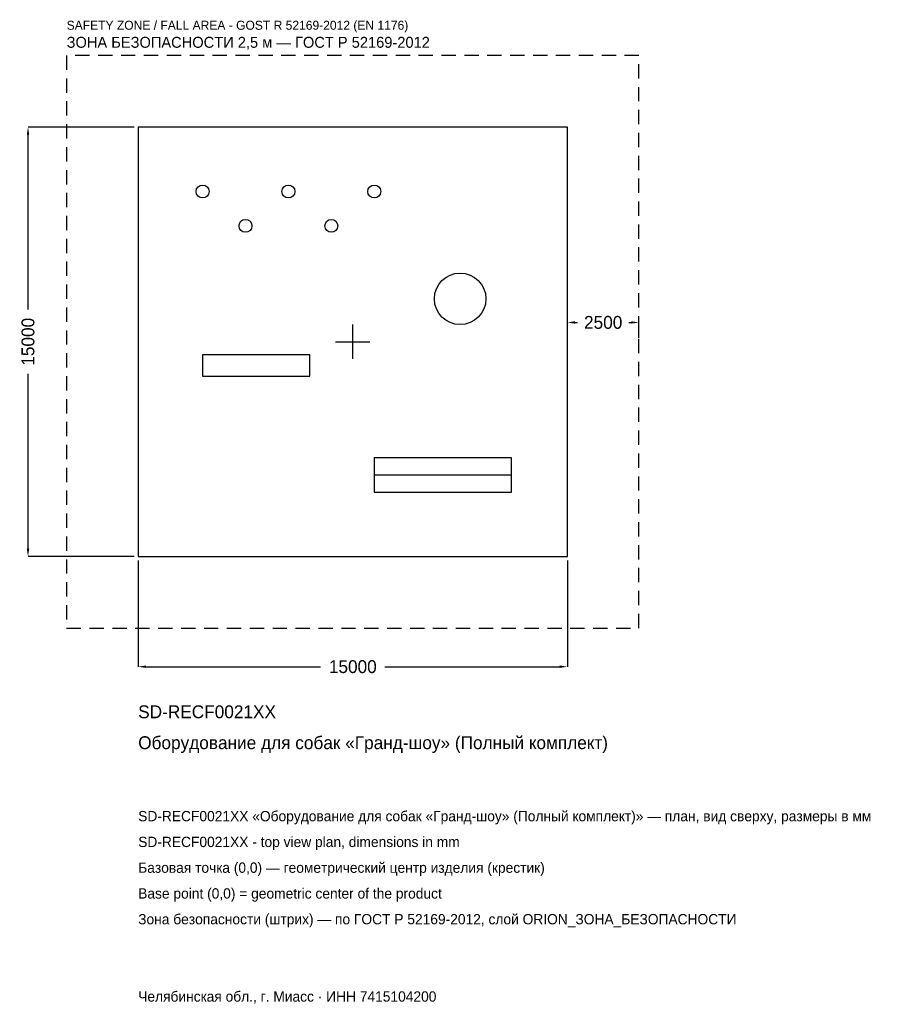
# Model space of a CAD drawing. Header units: metres. Extents: x -11641 to 18924, y -23143 to 11252.
import ezdxf

# ---------------------------------------------------------------- set-up
doc = ezdxf.new("R2010")
doc.units = ezdxf.units.M
doc.linetypes.add('DASHED', pattern=[800, 500, -300])
for name, color, linetype in [('ORION_ДАННЫЕ', 3, 'Continuous'), ('ORION_ЗОНА_БЕЗОПАСНОСТИ', 1, 'Continuous'), ('ORION_КОНТУР', 7, 'Continuous'), ('ORION_РАЗМЕРЫ', 8, 'Continuous')]:
    doc.layers.add(name, color=color, linetype=linetype)
doc.dimstyles.new('ORION', dxfattribs={"dimtxt": 450, "dimasz": 270, "dimexe": 1.25, "dimexo": 135, "dimtad": 1, "dimdec": 0, "dimcen": 2.5, "dimazin": 3, "dimtfac": 1, "dimtmove": 0, "dimatfit": 3, "dimarcsym": 0})

# ---------------------------------------------------------------- blocks, each defined once
blk = doc.blocks.new('_CLOSEDFILLED')
at = {"color": 0, "linetype": 'BYBLOCK'}
blk.add_solid([(-1, 0.16), (0, 0), (-1, -0.16)], dxfattribs=at)
blk = doc.blocks.new('*D1')
for p, q in [((-7500, -7635), (-7500, -11350)), ((7500, -7635), (7500, -11350)), ((-7230, -11350), (-1125, -11350)), ((1125, -11350), (7230, -11350))]:
    blk.add_line(p, q)
at = {"layer": 'Defpoints'}
for p in [(-7500, -7500), (7500, -7500), (-7500, -11350)]:
    blk.add_point(p, dxfattribs=at)
at = {"layer": 'ORION_РАЗМЕРЫ', "xscale": 270, "yscale": 270, "rotation": 180}
blk.add_blockref('_CLOSEDFILLED', (-7500, -11350), dxfattribs=at)
at = {"layer": 'ORION_РАЗМЕРЫ', "xscale": 270, "yscale": 270}
blk.add_blockref('_CLOSEDFILLED', (7500, -11350), dxfattribs=at)
at = {"layer": 'ORION_РАЗМЕРЫ', "insert": (0, -11350), "char_height": 450, "attachment_point": 5}
blk.add_mtext('15000', dxfattribs=at)
blk = doc.blocks.new('*D2')
for p, q in [((-7635, 7500), (-11350, 7500)), ((-11350, 1125), (-11350, 7230)), ((-11350, -7230), (-11350, -1125)), ((-7635, -7500), (-11350, -7500))]:
    blk.add_line(p, q)
at = {"layer": 'Defpoints'}
for p in [(-7500, 7500), (-11350, -7500), (-7500, -7500)]:
    blk.add_point(p, dxfattribs=at)
at = {"layer": 'ORION_РАЗМЕРЫ', "xscale": 270, "yscale": 270}
for p, rotation in [((-11350, 7500), 90), ((-11350, -7500), 270)]:
    blk.add_blockref('_CLOSEDFILLED', p, dxfattribs=dict(at, rotation=rotation))
at = {"layer": 'ORION_РАЗМЕРЫ', "insert": (-11350, 0), "char_height": 450, "attachment_point": 5, "rotation": 90}
blk.add_mtext('15000', dxfattribs=at)
blk = doc.blocks.new('*D3')
for p, q in [((7500, 135), (7500, 675)), ((7770, 675), (7850, 675)), ((9650, 675), (9730, 675)), ((10000, 135), (10000, 675))]:
    blk.add_line(p, q)
at = {"layer": 'Defpoints'}
for p in [(7500, 675), (7500, 0), (10000, 0)]:
    blk.add_point(p, dxfattribs=at)
at = {"layer": 'ORION_РАЗМЕРЫ', "xscale": 270, "yscale": 270, "rotation": 180}
blk.add_blockref('_CLOSEDFILLED', (7500, 675), dxfattribs=at)
at = {"layer": 'ORION_РАЗМЕРЫ', "xscale": 270, "yscale": 270}
blk.add_blockref('_CLOSEDFILLED', (10000, 675), dxfattribs=at)
at = {"layer": 'ORION_РАЗМЕРЫ', "insert": (8750, 675), "char_height": 450, "attachment_point": 5}
blk.add_mtext('2500', dxfattribs=at)
blk = doc.blocks.new('ОРИОН SD-RECF0021XX Оборудование для собак Гранд-шоу (Полный комплект)')
at = {"layer": 'ORION_ЗОНА_БЕЗОПАСНОСТИ', "linetype": 'DASHED'}
blk.add_lwpolyline([(-10000, -10000), (10000, -10000), (10000, 10000), (-10000, 10000)], close=True, dxfattribs=at)
at = {"layer": 'ORION_КОНТУР'}
blk.add_line((750, -4650), (5550, -4650), dxfattribs=at)
for points in [[(-7500, -7500), (7500, -7500), (7500, 7500), (-7500, 7500)], [(-5250, -1200), (-1500, -1200), (-1500, -450), (-5250, -450)], [(750, -5250), (5550, -5250), (5550, -4050), (750, -4050)]]:
    blk.add_lwpolyline(points, close=True, dxfattribs=at)
for centre, radius in [((-5250, 5250), 225), ((-2250, 5250), 225), ((750, 5250), 225), ((-3750, 4050), 225), ((-750, 4050), 225), ((3750, 1500), 900)]:
    blk.add_circle(centre, radius, dxfattribs=at)
at = {"layer": 'ORION_РАЗМЕРЫ'}
for p, q in [((0, -600), (0, 600)), ((-600, 0), (600, 0))]:
    blk.add_line(p, q, dxfattribs=at)
at = {"layer": 'ORION_ДАННЫЕ'}
for tag, p in [('АРТИКУЛ', (-7500, -13150)), ('НАИМЕНОВАНИЕ', (-7500, -14230))]:
    blk.add_attdef(tag, p, '', height=450, dxfattribs=at)
at = {"layer": 'ORION_ДАННЫЕ', "flags": 1}
for tag, p in [('ПРОИЗВОДИТЕЛЬ', (-7500, -15310)), ('ТЕЛЕФОН', (-7500, -16390)), ('САЙТ', (-7500, -18550)), ('АДРЕС', (-7500, -19630)), ('РЕКВИЗИТЫ', (-7500, -20710)), ('ГАБАРИТЫ', (-7500, -21790)), ('ЗОНА_БЕЗОПАСНОСТИ', (-7500, -22870))]:
    blk.add_attdef(tag, p, '', height=450, dxfattribs=at)
at = {"layer": 'ORION_ЗОНА_БЕЗОПАСНОСТИ', "color": 1}
for s, height, p in [('SAFETY ZONE / FALL AREA - GOST R 52169-2012 (EN 1176)', 315, (-10000, 10900)), ('ЗОНА БЕЗОПАСНОСТИ 2,5 м — ГОСТ Р 52169-2012', 382.5, (-10000, 10270))]:
    blk.add_text(s, height=height, dxfattribs=at).set_placement(p)
at = {"layer": 'ORION_РАЗМЕРЫ'}
dim = blk.add_linear_dim(base=(-11350, -7500), p1=(-7500, -7500), p2=(-7500, 7500), angle=90, dimstyle='ORION', dxfattribs=at)
dim.commit()
dim.dimension.update_dxf_attribs({"geometry": '*D2', "text_midpoint": (-11350, 0)})
for base, p1, p2, picture, middle in [((7500, 675), (7500, 0), (10000, 0), '*D3', (8750, 675)), ((-7500, -11350), (-7500, -7500), (7500, -7500), '*D1', (0, -11350))]:
    dim = blk.add_linear_dim(base=base, p1=p1, p2=p2, dimstyle='ORION', dxfattribs=at)
    dim.commit()
    dim.dimension.update_dxf_attribs({"geometry": picture, "text_midpoint": middle})

msp = doc.modelspace()

# ---------------------------------------------------------------- block references
msp.add_blockref('ОРИОН SD-RECF0021XX Оборудование для собак Гранд-шоу (Полный комплект)', (0, 0)).add_auto_attribs({'АРТИКУЛ': 'SD-RECF0021XX', 'НАИМЕНОВАНИЕ': 'Оборудование для собак «Гранд-шоу» (Полный комплект)'})

# ---------------------------------------------------------------- texts
at = {"layer": 'ORION_ДАННЫЕ', "color": 3}
for s, p in [('SD-RECF0021XX «Оборудование для собак «Гранд-шоу» (Полный комплект)» — план, вид сверху, размеры в мм', (-7500, -16750)), ('SD-RECF0021XX - top view plan, dimensions in mm', (-7500, -17650)), ('Челябинская обл., г. Миасс · ИНН 7415104200', (-7500, -23050))]:
    msp.add_text(s, height=360, dxfattribs=at).set_placement(p)
at = {"layer": 'ORION_ДАННЫЕ', "color": 7}
for s, p in [('Базовая точка (0,0) — геометрический центр изделия (крестик)', (-7500, -18550)), ('Base point (0,0) = geometric center of the product', (-7500, -19450))]:
    msp.add_text(s, height=360, dxfattribs=at).set_placement(p)
at = {"layer": 'ORION_ДАННЫЕ', "color": 1}
msp.add_text('Зона безопасности (штрих) — по ГОСТ Р 52169-2012, слой ORION_ЗОНА_БЕЗОПАСНОСТИ', height=360, dxfattribs=at).set_placement((-7500, -20350))

doc.saveas('drawing.dxf')
